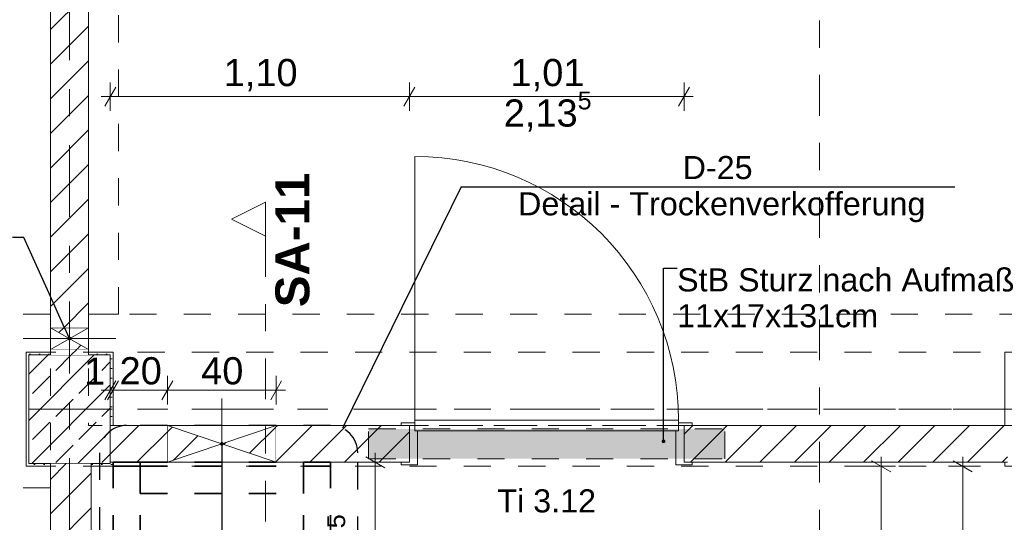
# Model space of a CAD drawing. Header units: metres. Extents: x -4 to 99, y -11 to 17.
# Tile 83 of 256: x 7.55 to 11.17, y 7.88 to 9.73. Entities that reach past the tile are written whole.
import ezdxf

# ---------------------------------------------------------------- set-up
doc = ezdxf.new("R2010")
doc.units = ezdxf.units.M
doc.header["$MEASUREMENT"] = 0
for name, pattern in [('Achse', [0.2, 0.1, -0.05, 0, -0.05]), ('Punktlinie eng', [0.0375, 0.0125, -0.025]), ('Schnittlinie', [0.3, 0.15, -0.075, 0, -0.075]), ('Strichlinie doppelt', [0.546806, 0.264583, -0.105833, 0.070556, -0.105833]), ('Strichlinie eng', [0.115, 0.075, -0.04]), ('Untersicht', [0.1, 0.075, -0.025]), ('Wipeout_Contour', [1, 0, -1])]:
    doc.linetypes.add(name, pattern=pattern)
for name, color, linetype in [('152 - Bemaßung_ Beschriftung.Ausbau', 7, 'Continuous'), ('201a - Marker.Schnitt - optisch Grundriss', 7, 'Continuous'), ('203 - Marker.Schnitt - Ausbaudetail SA', 7, 'Continuous'), ('208 - Marker.Detail', 7, 'Continuous'), ('451 - Universal.Achsen Raster', 7, 'Continuous'), ('605 - Struktur.Wand Innen', 7, 'Continuous'), ('607 - Struktur.Stütze', 7, 'Continuous'), ('608 - Struktur.Träger', 7, 'Continuous'), ('650 - Abdeckung.Fußboden Aufbau', 7, 'Continuous'), ('Abbruch_605 - Struktur.Wand Innen', 7, 'Continuous'), ('Neubau_152 - Bemaßung_ Beschriftung.Ausbau', 7, 'Continuous'), ('Neubau_605 - Struktur.Wand Innen', 7, 'Continuous'), ('Neubau_615 - Struktur.Sturz', 7, 'Continuous'), ('Neubau_653 - Abdeckung.TB Verkofferung', 7, 'Continuous')]:
    doc.layers.add(name, color=color, linetype=linetype)
doc.styles.add('ERSTELLTER_STIL_1', font='txt')
doc.styles.add('ERSTELLTER_STIL_2', font='txt')
doc.linetypes.add('Abbruch 1', pattern='A,0,[1,2022.0244.A_L5A-PL02.04_iD_Grundriss 2.OG1.Shx,S=0.001984,R=0,X=0,Y=0],-0.25,0', length=0.25)
doc.dimstyles.new('ERSTELLTER_STIL__1', dxfattribs={"dimtxt": 0.1, "dimasz": 0.0532, "dimexe": 0.18, "dimexo": 0.0625, "dimgap": 0, "dimtad": 1, "dimzin": 0, "dimdsep": 46, "dimtxsty": 'ERSTELLTER_STIL_2', "dimblk": 'ARROWHEAD_2', "dimblk1": 'ARROWHEAD_2', "dimblk2": 'ARROWHEAD_2', "dimcen": 0.09, "dimse1": 1, "dimse2": 1, "dimclrd": 7, "dimclre": 7, "dimclrt": 7, "dimazin": 0, "dimtfac": 1, "dimtdec": 4, "dimtmove": 0, "dimatfit": 3, "dimfxl": 1, "dimtolj": 1, "dimtzin": 0, "dimarcsym": 0})
doc.dimstyles.new('ERSTELLTER_STIL__2', dxfattribs={"dimtxt": 0.1, "dimasz": 0.0532, "dimexe": 0.18, "dimexo": 0.0625, "dimgap": 0, "dimtad": 1, "dimtih": 1, "dimtoh": 1, "dimzin": 0, "dimdsep": 46, "dimtxsty": 'ERSTELLTER_STIL_2', "dimblk": 'ARROWHEAD_2', "dimblk1": 'ARROWHEAD_2', "dimblk2": 'ARROWHEAD_2', "dimcen": 0.09, "dimse1": 1, "dimse2": 1, "dimclrd": 7, "dimclre": 7, "dimclrt": 7, "dimazin": 0, "dimtfac": 1, "dimtdec": 4, "dimtmove": 0, "dimatfit": 3, "dimfxl": 1, "dimtolj": 1, "dimtzin": 0, "dimarcsym": 0})
doc.dimstyles.new('ERSTELLTER_STIL__7', dxfattribs={"dimtxt": 0.18, "dimasz": 0.02736, "dimexe": 0.18, "dimexo": 0.0625, "dimgap": 0, "dimtad": 0, "dimtih": 1, "dimtoh": 1, "dimdec": 4, "dimzin": 0, "dimdsep": 46, "dimcen": 0.09, "dimadec": 0, "dimazin": 0, "dimtfac": 1, "dimtdec": 4, "dimtmove": 0, "dimatfit": 3, "dimldrblk": 'ARROWHEAD_11', "dimfxl": 1, "dimtolj": 1, "dimtzin": 0, "dimarcsym": 0})
pattern_1 = [(45, (0, 0), (-0.01767767, 0.01767767), [0, -0.025])]
pattern_2 = [(45, (0, 0), (-0.0636396, 0.0636396), [])]

# ---------------------------------------------------------------- blocks, each defined once
blk = doc.blocks.new('*D162')
at = {"layer": '152 - Bemaßung_ Beschriftung.Ausbau', "color": 7, "linetype": 'Continuous', "lineweight": 5}
for p, q in [((10.715, 8.09), (10.715, 8.1242)), ((10.7675, 8.09), (10.6625, 8.09)), ((10.75, 8.0698), (10.68, 8.1102)), ((10.715, 6.01), (10.715, 8.09)), ((10.68, 6.0302), (10.75, 5.9898)), ((10.7675, 6.01), (10.6625, 6.01)), ((10.715, 5.9758), (10.715, 6.01))]:
    blk.add_line(p, q, dxfattribs=at)
at = {"layer": '152 - Bemaßung_ Beschriftung.Ausbau', "color": 7, "lineweight": 5, "char_height": 0.1, "attachment_point": 7, "rotation": 90, "style": 'ERSTELLTER_STIL_2'}
for s, insert in [('\\A1;{\\pql;\\fArial|b0|i0|c0|p38;2,08}', (10.695, 6.917)), ('\\A1;{\\pql;\\fArial|b0|i0|c0|p38;3,00}', (10.835, 6.917))]:
    blk.add_mtext(s, dxfattribs=dict(at, insert=insert))
blk = doc.blocks.new('ARROWHEAD_2')
at = {"color": 0, "linetype": 'Continuous', "lineweight": 0}
for p, q in [((0, 0), (-1, 0)), ((-0.378, -0.655), (0.378, 0.655))]:
    blk.add_line(p, q, dxfattribs=at)
blk = doc.blocks.new('*D166')
at = {"layer": '152 - Bemaßung_ Beschriftung.Ausbau', "color": 7, "linetype": 'Continuous', "lineweight": 5}
for p, q in [((11.015, 8.09), (11.015, 8.1242)), ((11.0675, 8.09), (10.9625, 8.09)), ((11.05, 8.0698), (10.98, 8.1102)), ((11.015, 7.115), (11.015, 8.09)), ((10.98, 7.1352), (11.05, 7.0948)), ((11.0675, 7.115), (10.9625, 7.115))]:
    blk.add_line(p, q, dxfattribs=at)
at = {"layer": '152 - Bemaßung_ Beschriftung.Ausbau', "color": 7, "lineweight": 5, "insert": (10.9967, 7.5016), "char_height": 0.1, "attachment_point": 7, "rotation": 90, "style": 'ERSTELLTER_STIL_2'}
blk.add_mtext('\\A1;{\\pql;\\fArial|b0|i0|c0|p38;97\\fArial|b0|i0|c0|p38;\\A1{\\H.66x;\\S5^  ;}}', dxfattribs=at)
blk = doc.blocks.new('*D182')
at = {"layer": '152 - Bemaßung_ Beschriftung.Ausbau', "color": 7, "linetype": 'Continuous', "lineweight": 5}
for p, q in [((7.8598, 8.335), (7.9002, 8.405)), ((7.9102, 8.405), (7.8698, 8.335)), ((7.88, 8.3175), (7.88, 8.4225)), ((7.89, 8.3175), (7.89, 8.4225)), ((7.8458, 8.37), (7.88, 8.37)), ((7.88, 8.37), (7.89, 8.37))]:
    blk.add_line(p, q, dxfattribs=at)
at = {"layer": '152 - Bemaßung_ Beschriftung.Ausbau', "color": 7, "lineweight": 5, "insert": (7.7839, 8.39), "char_height": 0.1, "attachment_point": 7, "style": 'ERSTELLTER_STIL_2'}
blk.add_mtext('\\A1;{\\pql;\\fArial|b0|i0|c0|p38;1}', dxfattribs=at)
blk = doc.blocks.new('*D183')
at = {"layer": '152 - Bemaßung_ Beschriftung.Ausbau', "color": 7, "linetype": 'Continuous', "lineweight": 5}
for p, q in [((7.8598, 8.335), (7.9002, 8.405)), ((7.9102, 8.405), (7.8698, 8.335)), ((7.89, 8.3175), (7.89, 8.4225)), ((8.1102, 8.405), (8.0698, 8.335)), ((8.09, 8.3175), (8.09, 8.4225)), ((7.89, 8.37), (8.09, 8.37))]:
    blk.add_line(p, q, dxfattribs=at)
at = {"layer": '152 - Bemaßung_ Beschriftung.Ausbau', "color": 7, "lineweight": 5, "insert": (7.9141, 8.39), "char_height": 0.1, "attachment_point": 7, "style": 'ERSTELLTER_STIL_2'}
blk.add_mtext('\\A1;{\\pql;\\fArial|b0|i0|c0|p38;20}', dxfattribs=at)
blk = doc.blocks.new('*D184')
at = {"layer": '152 - Bemaßung_ Beschriftung.Ausbau', "color": 7, "linetype": 'Continuous', "lineweight": 5}
for p, q in [((8.1102, 8.405), (8.0698, 8.335)), ((8.09, 8.3175), (8.09, 8.4225)), ((8.4698, 8.335), (8.5102, 8.405)), ((8.49, 8.3175), (8.49, 8.4225)), ((8.09, 8.37), (8.49, 8.37)), ((8.49, 8.37), (8.5242, 8.37))]:
    blk.add_line(p, q, dxfattribs=at)
at = {"layer": '152 - Bemaßung_ Beschriftung.Ausbau', "color": 7, "lineweight": 5, "insert": (8.2141, 8.39), "char_height": 0.1, "attachment_point": 7, "style": 'ERSTELLTER_STIL_2'}
blk.add_mtext('\\A1;{\\pql;\\fArial|b0|i0|c0|p38;40}', dxfattribs=at)
blk = doc.blocks.new('ARROWHEAD_11')
at = {"color": 0, "linetype": 'Continuous', "lineweight": 0}
blk.add_line((0, 0), (-1, 0), dxfattribs=at)
at = {"color": 0, "linetype": 'Continuous', "lineweight": 0, "const_width": 0.25, "flags": 128}
blk.add_lwpolyline([(-0.125, 0, 1), (0.125, 0, 1)], format="xyb", close=True, dxfattribs=at)
blk = doc.blocks.new('*D527')
at = {"layer": '152 - Bemaßung_ Beschriftung.Ausbau', "color": 7, "linetype": 'Continuous', "lineweight": 5}
for p, q in [((7.88, 9.3975), (7.88, 9.5025)), ((8.98, 9.3975), (8.98, 9.5025)), ((7.9002, 9.485), (7.8598, 9.415)), ((9.0002, 9.485), (8.9598, 9.415)), ((7.8458, 9.45), (7.88, 9.45)), ((7.88, 9.45), (8.98, 9.45))]:
    blk.add_line(p, q, dxfattribs=at)
at = {"layer": '152 - Bemaßung_ Beschriftung.Ausbau', "color": 7, "lineweight": 5, "insert": (8.297, 9.47), "char_height": 0.1, "attachment_point": 7, "style": 'ERSTELLTER_STIL_2'}
blk.add_mtext('\\A1;{\\pql;\\fArial|b0|i0|c0|p38;1,10}', dxfattribs=at)
blk = doc.blocks.new('*D528')
at = {"layer": '152 - Bemaßung_ Beschriftung.Ausbau', "color": 7, "linetype": 'Continuous', "lineweight": 5}
for p, q in [((8.98, 9.3975), (8.98, 9.5025)), ((9.99, 9.3975), (9.99, 9.5025)), ((9.0002, 9.485), (8.9598, 9.415)), ((9.9698, 9.415), (10.0102, 9.485)), ((8.98, 9.45), (9.99, 9.45)), ((9.99, 9.45), (10.0242, 9.45))]:
    blk.add_line(p, q, dxfattribs=at)
at = {"layer": '152 - Bemaßung_ Beschriftung.Ausbau', "color": 7, "lineweight": 5, "char_height": 0.1, "attachment_point": 7, "style": 'ERSTELLTER_STIL_2'}
for s, insert in [('\\A1;{\\pql;\\fArial|b0|i0|c0|p38;2,13\\fArial|b0|i0|c0|p38;\\A1{\\H.66x;\\S5^  ;}}', (9.3269, 9.3105)), ('\\A1;{\\pql;\\fArial|b0|i0|c0|p38;1,01}', (9.352, 9.47))]:
    blk.add_mtext(s, dxfattribs=dict(at, insert=insert))
blk = doc.blocks.new('*D534')
at = {"layer": '152 - Bemaßung_ Beschriftung.Ausbau', "color": 7, "linetype": 'Continuous', "lineweight": 5}
for p, q in [((8.8894, 8.0848), (8.8194, 8.1252)), ((8.8544, 8.105), (8.8544, 8.1392)), ((8.9069, 8.105), (8.8019, 8.105)), ((8.8544, 7.51), (8.8544, 8.105)), ((8.9069, 7.51), (8.8019, 7.51)), ((8.8194, 7.5302), (8.8894, 7.4898))]:
    blk.add_line(p, q, dxfattribs=at)
at = {"layer": '152 - Bemaßung_ Beschriftung.Ausbau', "color": 7, "lineweight": 5, "insert": (8.8361, 7.7066), "char_height": 0.1, "attachment_point": 7, "rotation": 90, "style": 'ERSTELLTER_STIL_2'}
blk.add_mtext('\\A1;{\\pql;\\fArial|b0|i0|c0|p38;59\\fArial|b0|i0|c0|p38;\\A1{\\H.66x;\\S5^  ;}}', dxfattribs=at)

msp = doc.modelspace()

# ---------------------------------------------------------------- hatches: boundary and pattern name
at = {"layer": '607 - Struktur.Stütze', "linetype": 'Continuous', "lineweight": 0, "true_color": 0x000000}
h = msp.add_hatch(dxfattribs=at)
h.set_pattern_fill('Gips_0001', color=18, style=0, pattern_type=2)
h.set_pattern_definition(pattern_1)
h.paths.add_polyline_path([(7.66, 8.51), (7.57, 8.51), (7.57, 8.09), (7.66, 8.09), (7.66, 8.1), (7.58, 8.1), (7.58, 8.5), (7.66, 8.5)])
h = msp.add_hatch(dxfattribs=at)
h.set_pattern_fill('Gips_0001', color=18, style=0, pattern_type=2)
h.set_pattern_definition(pattern_1)
h.paths.add_polyline_path([(7.8, 8.5), (7.88, 8.5), (7.88, 8.1), (7.81, 8.1), (7.81, 8.09), (7.89, 8.09), (7.89, 8.105), (7.88, 8.105), (7.88, 8.24), (7.89, 8.24), (7.89, 8.51), (7.8, 8.51)])
h = msp.add_hatch(dxfattribs=at)
h.set_pattern_fill('Beton__Stahlbeton_0001', color=18, style=0, pattern_type=2)
h.set_pattern_definition([(45, (0, 0), (-0.0848528, 0.0848528), []), (45, (-0.04243, 0.04243), (-0.0848528, 0.0848528), [0.09, -0.03])])
h.paths.add_polyline_path([(7.58, 8.1), (7.88, 8.1), (7.88, 8.5), (7.58, 8.5)])
at = {"layer": 'Abbruch_605 - Struktur.Wand Innen', "linetype": 'Continuous', "lineweight": 0, "true_color": 0x000000}
h = msp.add_hatch(dxfattribs=at)
h.set_pattern_fill('MW_Ziegel_0001', color=18, style=0, pattern_type=2)
h.set_pattern_definition(pattern_2)
h.paths.add_polyline_path([(7.8, 8.6), (7.66, 8.6), (7.73, 8.56)])
h = msp.add_hatch(dxfattribs=at)
h.set_pattern_fill('MW_Ziegel_0001', color=18, style=0, pattern_type=2)
h.set_pattern_definition(pattern_2)
h.paths.add_polyline_path([(7.66, 8.52), (7.8, 8.52), (7.73, 8.56)])
h = msp.add_hatch(dxfattribs=at)
h.set_pattern_fill('MW_Ziegel_0001', color=18, style=0, pattern_type=2)
h.set_pattern_definition(pattern_2)
h.paths.add_polyline_path([(8.29, 8.1725), (8.09, 8.24), (8.09, 8.105)])
h = msp.add_hatch(dxfattribs=at)
h.set_pattern_fill('MW_Ziegel_0001', color=18, style=0, pattern_type=2)
h.set_pattern_definition(pattern_2)
h.paths.add_polyline_path([(8.29, 8.1725), (8.49, 8.105), (8.49, 8.24)])

# ---------------------------------------------------------------- linework, layer by layer
at = {"layer": '203 - Marker.Schnitt - Ausbaudetail SA', "color": 7, "linetype": 'Schnittlinie', "lineweight": 13}
msp.add_line((8.4506, 8.937), (8.4506, 4.763), dxfattribs=at)
at = {"layer": '208 - Marker.Detail', "color": 30, "linetype": 'Continuous', "lineweight": 25, "true_color": 0xff6e00}
for p, q in [((9.1704, 9.1176), (9.2357, 9.1176)), ((9.2357, 9.1176), (10.9857, 9.1176))]:
    msp.add_line(p, q, dxfattribs=at)
at = {"layer": '208 - Marker.Detail', "color": 30, "linetype": 'Punktlinie eng', "lineweight": 25, "true_color": 0xff6e00}
msp.add_line((7.84, 8.14), (7.84, 5.805), dxfattribs=at)
at = {"layer": '451 - Universal.Achsen Raster', "color": 160, "linetype": 'Strichlinie doppelt', "lineweight": 9, "true_color": 0x3232ff}
msp.add_line((64.935, 8.3), (-3.175, 8.3), dxfattribs=at)
at = {"layer": '605 - Struktur.Wand Innen', "color": 1, "linetype": 'Continuous', "lineweight": 13}
for p, q in [((9, 8.26), (9, 9.23)), ((9, 8.22), (9, 8.26)), ((9, 8.26), (9.97, 8.26)), ((9.97, 8.26), (9.97, 8.22)), ((9, 8.22), (9, 8.25)), ((9.97, 8.22), (9.97, 8.25)), ((9.01, 8.22), (9, 8.22)), ((9.97, 8.22), (9, 8.22)), ((9.01, 8.095), (9.01, 8.22)), ((9.96, 8.095), (9.96, 8.22)), ((9.96, 8.22), (9.97, 8.22))]:
    msp.add_line(p, q, dxfattribs=at)
at = {"layer": '605 - Struktur.Wand Innen', "color": 1, "linetype": 'Continuous', "lineweight": 9}
msp.add_arc((9, 8.26), 0.97, 0, 90, dxfattribs=at)
at = {"layer": '607 - Struktur.Stütze', "color": 7, "linetype": 'Continuous', "lineweight": 5, "flags": 128}
for points in [[(7.66, 8.51), (7.57, 8.51), (7.57, 8.09), (7.66, 8.09)], [(7.89, 8.24), (7.89, 8.51), (7.8, 8.51)], [(7.81, 8.09), (7.89, 8.09), (7.89, 8.105)]]:
    msp.add_lwpolyline(points, dxfattribs=at)
at = {"layer": '607 - Struktur.Stütze', "color": 7, "linetype": 'Continuous', "lineweight": 13, "flags": 128}
msp.add_lwpolyline([(7.58, 8.1), (7.88, 8.1), (7.88, 8.5), (7.58, 8.5)], close=True, dxfattribs=at)
at = {"layer": '608 - Struktur.Träger', "color": 7, "linetype": 'Achse', "lineweight": 9}
msp.add_line((0.38, 8.3), (61.88, 8.3), dxfattribs=at)
at = {"layer": '650 - Abdeckung.Fußboden Aufbau', "color": 7, "linetype": 'Continuous', "lineweight": 13, "flags": 128}
for points in [[(7.81, 7.51), (7.66, 7.51), (7.66, 8.09), (7.57, 8.09), (7.57, 8.51), (7.66, 8.51), (7.66, 12.99), (7.57, 12.99), (7.57, 13.445), (4.29, 13.445), (4.29, 12.99), (3.97, 12.99), (3.97, 13.445), (0.69, 13.445), (0.69, 12.99), (0.37, 12.99), (0.37, 13.445), (0.235, 13.445), (0.235, 8.51)], [(11.17, 8.24), (11.17, 8.51), (11.25, 8.51), (11.25, 12.99), (11.17, 12.99), (11.17, 13.445), (7.89, 13.445), (7.89, 12.99), (7.8, 12.99), (7.8, 8.51)], [(16.24, 8.25), (16.24, 8.095), (15.09, 8.095), (15.09, 8.09), (14.77, 8.09), (14.77, 8.51), (14.84, 8.51), (14.84, 8.585), (13.03, 8.585), (13.03, 8.725), (11.41, 8.725), (11.41, 8.51), (11.49, 8.51), (11.49, 8.09), (11.17, 8.09), (11.17, 8.105), (9.99, 8.105), (9.99, 8.24)], [(7.8, 8.51), (7.89, 8.51), (7.89, 8.24), (8.98, 8.24)], [(8.98, 8.24), (8.98, 8.105), (7.89, 8.105), (7.89, 8.09), (7.81, 8.09), (7.81, 7.51)], [(9.99, 8.24), (11.17, 8.24)]]:
    msp.add_lwpolyline(points, dxfattribs=at)
at = {"layer": '650 - Abdeckung.Fußboden Aufbau', "color": 7, "linetype": 'Strichlinie eng', "lineweight": 13, "flags": 128}
msp.add_lwpolyline([(9.99, 8.24), (8.98, 8.24)], dxfattribs=at)
at = {"layer": 'Abbruch_605 - Struktur.Wand Innen', "color": 7, "linetype": 'Abbruch 1', "lineweight": 18}
for p, q in [((7.8, 8.6), (7.66, 8.6)), ((7.66, 8.52), (7.8, 8.52))]:
    msp.add_line(p, q, dxfattribs=at)
at = {"layer": 'Abbruch_605 - Struktur.Wand Innen', "color": 160, "linetype": 'Abbruch 1', "lineweight": 5, "true_color": 0x3232ff}
for p, q in [((7.56, 8.56), (7.9, 8.56)), ((7.56, 8.56), (7.9, 8.56)), ((8.29, 8.005), (8.29, 8.34))]:
    msp.add_line(p, q, dxfattribs=at)
at = {"layer": 'Abbruch_605 - Struktur.Wand Innen', "color": 7, "linetype": 'Abbruch 1', "lineweight": 13}
for p, q in [((8.09, 8.24), (8.09, 8.105)), ((8.49, 8.105), (8.49, 8.24))]:
    msp.add_line(p, q, dxfattribs=at)
at = {"layer": 'Abbruch_605 - Struktur.Wand Innen', "color": 7, "linetype": 'Abbruch 1', "lineweight": 18, "flags": 128}
for points in [[(7.66, 8.6), (7.66, 8.52)], [(7.8, 8.52), (7.8, 8.6)]]:
    msp.add_lwpolyline(points, dxfattribs=at)
at = {"layer": 'Abbruch_605 - Struktur.Wand Innen', "color": 7, "linetype": 'Abbruch 1', "lineweight": 13, "flags": 128}
for points in [[(8.49, 8.24), (8.09, 8.24)], [(8.09, 8.105), (8.49, 8.105)]]:
    msp.add_lwpolyline(points, dxfattribs=at)
at = {"layer": 'Neubau_605 - Struktur.Wand Innen', "color": 1, "linetype": 'Continuous', "lineweight": 9}
for p, q in [((7.66, 8.52), (7.8, 8.6)), ((7.66, 8.6), (7.8, 8.52)), ((8.49, 8.105), (8.09, 8.24)), ((8.09, 8.105), (8.49, 8.24))]:
    msp.add_line(p, q, dxfattribs=at)
at = {"layer": 'Neubau_653 - Abdeckung.TB Verkofferung', "color": 1, "linetype": 'Untersicht', "lineweight": 9}
for p, q in [((7.91, 8.6495), (7.91, 12.69)), ((7.66, 8.6495), (0.235, 8.6495)), ((7.66, 8.6495), (7.66, 8.0105)), ((11.25, 8.6495), (7.8, 8.6495)), ((7.8, 8.6495), (7.8, 8.24)), ((11.25, 8.24), (7.8, 8.24)), ((7.66, 8.0105), (0.235, 8.0105))]:
    msp.add_line(p, q, dxfattribs=at)
at = {"layer": 'Neubau_653 - Abdeckung.TB Verkofferung', "color": 1, "linetype": 'Untersicht', "lineweight": 35, "flags": 128}
msp.add_lwpolyline([(7.99, 7.99), (8.59, 7.99)], dxfattribs=at)

# ---------------------------------------------------------------- texts
at = {"layer": '203 - Marker.Schnitt - Ausbaudetail SA', "color": 7, "lineweight": 13, "insert": (8.6139, 8.6754), "char_height": 0.125, "attachment_point": 7, "rotation": 90, "style": 'ERSTELLTER_STIL_1'}
msp.add_mtext('\\A1;{\\pql;\\pt0;\\fArial|b1|i0|c0|p38;SA-11}', dxfattribs=at)
at = {"layer": '208 - Marker.Detail', "color": 30, "lineweight": 25, "true_color": 0xff6e00, "char_height": 0.085, "style": 'ERSTELLTER_STIL_2'}
for s, insert, attachment_point in [('\\A1;{\\pql;\\fArial|b0|i0|c0|p38;D-25}', (9.9848, 9.1454), 7), ('\\A1;{\\pql;\\fArial|b0|i0|c0|p38;Detail - Trockenverkofferung}', (9.3798, 9.0982), 1)]:
    msp.add_mtext(s, dxfattribs=dict(at, insert=insert, attachment_point=attachment_point))
at = {"layer": '605 - Struktur.Wand Innen', "color": 1, "lineweight": 9, "char_height": 0.085, "style": 'ERSTELLTER_STIL_2'}
for s, insert, attachment_point in [('\\A1;{\\pqc;\\pt0;\\fArial|b0|i0|c0|p38;Ti 3.12}', (9.485, 7.9191), 8), ('\\A1;{\\pqr;\\pt0;\\fArial|b0|i0|c0|p38;}', (9.2775, 7.8914), 3)]:
    msp.add_mtext(s, dxfattribs=dict(at, insert=insert, attachment_point=attachment_point))
at = {"layer": 'Neubau_152 - Bemaßung_ Beschriftung.Ausbau', "color": 7, "linetype": 'Continuous', "lineweight": 9, "insert": (9.9646, 8.8184), "char_height": 0.085, "attachment_point": 1, "line_spacing_factor": 0.931204, "style": 'ERSTELLTER_STIL_2'}
msp.add_mtext('\\A1;{\\pql;\\fArial|b0|i0|c0|p38;StB Sturz\\fArial|b0|i0|c0|p38; nach Aufmaß\\P\\pql;\\fArial|b0|i0|c0|p38;11\\fArial|b0|i0|c0|p38;x\\fArial|b0|i0|c0|p38;17\\fArial|b0|i0|c0|p38;x\\fArial|b0|i0|c0|p38;131\\fArial|b0|i0|c0|p38;cm}', dxfattribs=at)

# ---------------------------------------------------------------- next in the draw order: wipeouts: each hides what was drawn before it
at = {"color": 254, "linetype": 'Wipeout_Contour', "lineweight": 0, "ltscale": 36.630149}
msp.add_wipeout([(8.4506, 9.062), (8.3256, 8.9995), (8.4506, 8.937)], dxfattribs=at).dxf.layer = '203 - Marker.Schnitt - Ausbaudetail SA'
at = {"color": 254, "linetype": 'Wipeout_Contour', "lineweight": 0, "ltscale": 53.252171}
msp.add_wipeout([(7.66, 13), (7.66, 8.6), (7.8, 8.6), (7.8, 13)], dxfattribs=at).dxf.layer = '605 - Struktur.Wand Innen'
at = {"color": 254, "linetype": 'Wipeout_Contour', "lineweight": 0, "ltscale": 46.023636}
msp.add_wipeout([(7.66, 8.5), (7.8, 8.5), (7.8, 8.52), (7.66, 8.52)], dxfattribs=at).dxf.layer = '605 - Struktur.Wand Innen'
at = {"color": 254, "linetype": 'Wipeout_Contour', "lineweight": 0, "ltscale": 45.733399}
msp.add_wipeout([(7.88, 8.105), (8.09, 8.105), (8.09, 8.24), (7.88, 8.24)], dxfattribs=at).dxf.layer = '605 - Struktur.Wand Innen'
at = {"color": 254, "linetype": 'Wipeout_Contour', "lineweight": 0, "ltscale": 47.868894}
msp.add_wipeout([(8.49, 8.24), (8.49, 8.105), (8.98, 8.105), (8.98, 8.24)], dxfattribs=at).dxf.layer = '605 - Struktur.Wand Innen'
at = {"color": 254, "linetype": 'Wipeout_Contour', "lineweight": 0, "ltscale": 53.500908}
msp.add_wipeout([(9.99, 8.105), (11.18, 8.105), (11.18, 8.24), (9.99, 8.24)], dxfattribs=at).dxf.layer = '605 - Struktur.Wand Innen'
at = {"color": 254, "linetype": 'Wipeout_Contour', "lineweight": 0, "ltscale": 43.974388}
msp.add_wipeout([(7.66, 8.1), (7.66, 7.51), (7.81, 7.51), (7.81, 8.1)], dxfattribs=at).dxf.layer = '605 - Struktur.Wand Innen'

# ---------------------------------------------------------------- next in the draw order: hatches: boundary and pattern name
at = {"layer": '605 - Struktur.Wand Innen', "linetype": 'Continuous', "lineweight": 0, "true_color": 0x000000}
h = msp.add_hatch(dxfattribs=at)
h.set_pattern_fill('MW_Ziegel_0001', color=18, style=0, pattern_type=2)
h.set_pattern_definition(pattern_2)
h.paths.add_polyline_path([(7.66, 13), (7.66, 8.6), (7.8, 8.6), (7.8, 13)])
h = msp.add_hatch(dxfattribs=at)
h.set_pattern_fill('MW_Ziegel_0001', color=18, style=0, pattern_type=2)
h.set_pattern_definition(pattern_2)
h.paths.add_polyline_path([(7.66, 8.5), (7.8, 8.5), (7.8, 8.52), (7.66, 8.52)])
h = msp.add_hatch(dxfattribs=at)
h.set_pattern_fill('MW_Ziegel_0001', color=18, style=0, pattern_type=2)
h.set_pattern_definition(pattern_2)
h.paths.add_polyline_path([(7.88, 8.105), (8.09, 8.105), (8.09, 8.24), (7.88, 8.24)])
h = msp.add_hatch(dxfattribs=at)
h.set_pattern_fill('MW_Ziegel_0001', color=18, style=0, pattern_type=2)
h.set_pattern_definition(pattern_2)
h.paths.add_polyline_path([(8.49, 8.24), (8.49, 8.105), (8.98, 8.105), (8.98, 8.24)])
h = msp.add_hatch(dxfattribs=at)
h.set_pattern_fill('MW_Ziegel_0001', color=18, style=0, pattern_type=2)
h.set_pattern_definition(pattern_2)
h.paths.add_polyline_path([(9.99, 8.105), (11.18, 8.105), (11.18, 8.24), (9.99, 8.24)])
h = msp.add_hatch(dxfattribs=at)
h.set_pattern_fill('MW_Ziegel_0001', color=18, style=0, pattern_type=2)
h.set_pattern_definition(pattern_2)
h.paths.add_polyline_path([(7.66, 8.1), (7.66, 7.51), (7.81, 7.51), (7.81, 8.1)])
at = {"layer": 'Neubau_615 - Struktur.Sturz', "linetype": 'Continuous', "lineweight": 0, "true_color": 0x3f0000}
msp.add_hatch(color=18, dxfattribs=at).paths.add_polyline_path([(8.83, 8.2275), (8.83, 8.1175), (10.14, 8.1175), (10.14, 8.2275)])

# ---------------------------------------------------------------- next in the draw order: linework, layer by layer
at = {"layer": '201a - Marker.Schnitt - optisch Grundriss', "color": 7, "linetype": 'Schnittlinie', "lineweight": 13}
msp.add_line((10.488, 14.48), (10.488, -0.78), dxfattribs=at)
at = {"layer": '203 - Marker.Schnitt - Ausbaudetail SA', "color": 7, "linetype": 'Continuous', "lineweight": 13, "flags": 128}
msp.add_lwpolyline([(8.4506, 9.062), (8.4506, 8.937), (8.3256, 8.9995)], close=True, dxfattribs=at)
at = {"layer": '208 - Marker.Detail', "color": 30, "linetype": 'Continuous', "lineweight": 25, "true_color": 0xff6e00}
msp.add_line((9.1704, 9.1176), (8.7341, 8.2297), dxfattribs=at)
at = {"layer": '208 - Marker.Detail', "color": 30, "linetype": 'Punktlinie eng', "lineweight": 25, "true_color": 0xff6e00}
for p, q in [((8.69, 8.24), (7.94, 8.24)), ((8.79, 5.805), (8.79, 8.14))]:
    msp.add_line(p, q, dxfattribs=at)
for centre, start, end in [((7.94, 8.14), 90, 180), ((8.69, 8.14), 0, 90)]:
    msp.add_arc(centre, 0.1, start, end, dxfattribs=at)
at = {"layer": '451 - Universal.Achsen Raster', "color": 160, "linetype": 'Strichlinie doppelt', "lineweight": 9, "true_color": 0x3232ff}
msp.add_line((7.73, -10.585), (7.73, 16.355), dxfattribs=at)
at = {"layer": '605 - Struktur.Wand Innen', "color": 1, "linetype": 'Continuous', "lineweight": 13}
for p, q in [((9, 8.25), (8.95, 8.25)), ((8.95, 8.25), (8.95, 8.24)), ((8.95, 8.24), (8.98, 8.24)), ((8.98, 8.24), (8.98, 8.105)), ((9.97, 8.25), (10.02, 8.25)), ((10.02, 8.24), (9.99, 8.24)), ((9.99, 8.24), (9.99, 8.105)), ((10.02, 8.25), (10.02, 8.24)), ((8.98, 8.105), (8.95, 8.105)), ((8.95, 8.105), (8.95, 8.095)), ((8.95, 8.095), (9.01, 8.095)), ((10.02, 8.095), (9.96, 8.095)), ((9.99, 8.105), (10.02, 8.105)), ((10.02, 8.105), (10.02, 8.095))]:
    msp.add_line(p, q, dxfattribs=at)
at = {"layer": '605 - Struktur.Wand Innen', "color": 7, "linetype": 'Continuous', "lineweight": 13}
for p, q in [((8.98, 8.24), (8.98, 8.105)), ((8.98, 8.24), (8.98, 8.105)), ((8.98, 8.24), (8.98, 8.105)), ((9.99, 8.24), (9.99, 8.105)), ((9.99, 8.24), (9.99, 8.105)), ((9.99, 8.24), (9.99, 8.105))]:
    msp.add_line(p, q, dxfattribs=at)
at = {"layer": '605 - Struktur.Wand Innen', "color": 7, "linetype": 'Continuous', "lineweight": 18, "flags": 128}
for points in [[(7.66, 13), (7.66, 8.6)], [(7.8, 8.6), (7.8, 13)], [(7.66, 8.52), (7.66, 8.5)], [(7.8, 8.5), (7.8, 8.52)], [(7.66, 8.1), (7.66, 7.51)], [(7.81, 7.51), (7.81, 8.1)]]:
    msp.add_lwpolyline(points, dxfattribs=at)
at = {"layer": '605 - Struktur.Wand Innen', "color": 7, "linetype": 'Continuous', "lineweight": 13, "flags": 128}
for points in [[(8.09, 8.24), (7.88, 8.24)], [(7.88, 8.24), (7.88, 8.105)], [(8.98, 8.24), (8.49, 8.24)], [(11.18, 8.24), (9.99, 8.24)], [(7.88, 8.105), (8.09, 8.105)], [(8.49, 8.105), (8.98, 8.105)], [(9.99, 8.105), (11.18, 8.105)]]:
    msp.add_lwpolyline(points, dxfattribs=at)
at = {"layer": '608 - Struktur.Träger', "color": 7, "linetype": 'Untersicht', "lineweight": 13}
for p, q in [((0.38, 8.51), (61.88, 8.51)), ((0.38, 8.09), (61.88, 8.09))]:
    msp.add_line(p, q, dxfattribs=at)
at = {"layer": 'Neubau_615 - Struktur.Sturz', "color": 1, "linetype": 'Punktlinie eng', "lineweight": 13}
for p, q in [((8.83, 8.2275), (10.14, 8.2275)), ((8.83, 8.1175), (8.83, 8.2275)), ((10.14, 8.1175), (10.14, 8.2275)), ((8.83, 8.1175), (10.14, 8.1175))]:
    msp.add_line(p, q, dxfattribs=at)
at = {"layer": 'Neubau_653 - Abdeckung.TB Verkofferung', "color": 1, "linetype": 'Untersicht', "lineweight": 9}
for p, q in [((7.8, 8.6495), (7.8, 12.69)), ((7.91, 8.6495), (7.8, 8.6495))]:
    msp.add_line(p, q, dxfattribs=at)
at = {"layer": 'Neubau_653 - Abdeckung.TB Verkofferung', "color": 1, "linetype": 'Untersicht', "lineweight": 35, "flags": 128}
for points in [[(7.89, 8.105), (7.99, 8.105)], [(7.89, 8.09), (7.89, 8.105)], [(7.89, 8.09), (7.99, 8.09)], [(7.89, 6.01), (7.89, 8.09)], [(7.99, 8.09), (7.89, 8.09)], [(7.99, 8.105), (8.59, 8.105)], [(7.99, 8.09), (7.99, 8.105)], [(7.99, 8.09), (8.59, 8.09)], [(7.99, 6.01), (7.99, 8.09)], [(7.99, 7.99), (7.99, 8.09)], [(8.59, 8.09), (8.59, 8.105)], [(8.59, 8.105), (8.69, 8.105)], [(8.59, 6.01), (8.59, 8.09)], [(8.59, 8.09), (8.69, 8.09)], [(8.59, 8.09), (8.59, 7.99)], [(8.69, 8.09), (8.59, 8.09)], [(8.69, 8.09), (8.69, 8.105)], [(8.69, 6.01), (8.69, 8.09)]]:
    msp.add_lwpolyline(points, dxfattribs=at)

# ---------------------------------------------------------------- next in the draw order: dimensions: what is measured, and where the dimension line sits
at = {"layer": '152 - Bemaßung_ Beschriftung.Ausbau', "color": 7, "linetype": 'Continuous', "lineweight": 5}
for base, p1, p2, picture, middle in [((9.99, 9.45), (8.98, 8.25), (9.99, 8.25), '*D528', (9.4819, 9.52)), ((8.98, 9.45), (7.88, 8.5), (8.98, 8.25), '*D527', (8.4268, 9.52)), ((7.89, 8.37), (7.88, 8.5), (7.89, 8.51), '*D182', (7.822, 8.44)), ((8.09, 8.37), (7.89, 8.51), (8.09, 8.24), '*D183', (7.9903, 8.44)), ((8.49, 8.37), (8.09, 8.24), (8.49, 8.24), '*D184', (8.2903, 8.44))]:
    dim = msp.add_linear_dim(base=base, p1=p1, p2=p2, dimstyle='ERSTELLTER_STIL__2', dxfattribs=at)
    dim.commit()
    dim.dimension.update_dxf_attribs({"geometry": picture, "text_midpoint": middle, "dimtype": 160})
for base, p1, p2, picture, middle in [((8.8544370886, 8.105), (7.65, 7.51), (9.5299944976, 8.105), '*D534', (8.7844370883, 7.9178662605)), ((10.715, 8.09), (11.315, 6.01), (11.315, 8.09), '*D162', (10.645, 7.0468)), ((11.015025, 8.0899822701), (11.380025, 7.1149822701), (11.315025, 8.0899822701), '*D166', (10.9450249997, 7.7128485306))]:
    dim = msp.add_linear_dim(base=base, p1=p1, p2=p2, angle=90, dimstyle='ERSTELLTER_STIL__1', dxfattribs=at)
    dim.commit()
    dim.dimension.update_dxf_attribs({"geometry": picture, "text_midpoint": middle, "dimtype": 160, "text_rotation": 90})

# ---------------------------------------------------------------- next in the draw order: leaders
at = {"layer": 'Neubau_152 - Bemaßung_ Beschriftung.Ausbau', "color": 1, "linetype": 'Continuous', "lineweight": 13, "annotation_type": 0, "has_hookline": 1}
for points, hookline_direction, text_width in [([(7.73, 8.56), (7.5614, 8.9316), (7.5203, 8.9316)], 1, 0.8253), ([(9.9146, 8.1819), (9.9146, 8.8184), (9.9646, 8.8184)], 0, 1.2306), ([(8.29, 8.1725), (8.29, 7.7431), (7.603, 7.7431)], 1, 1.0839)]:
    msp.add_leader(points, dimstyle='ERSTELLTER_STIL__7', dxfattribs=dict(at, hookline_direction=hookline_direction, text_width=text_width))

doc.saveas('drawing.dxf')
